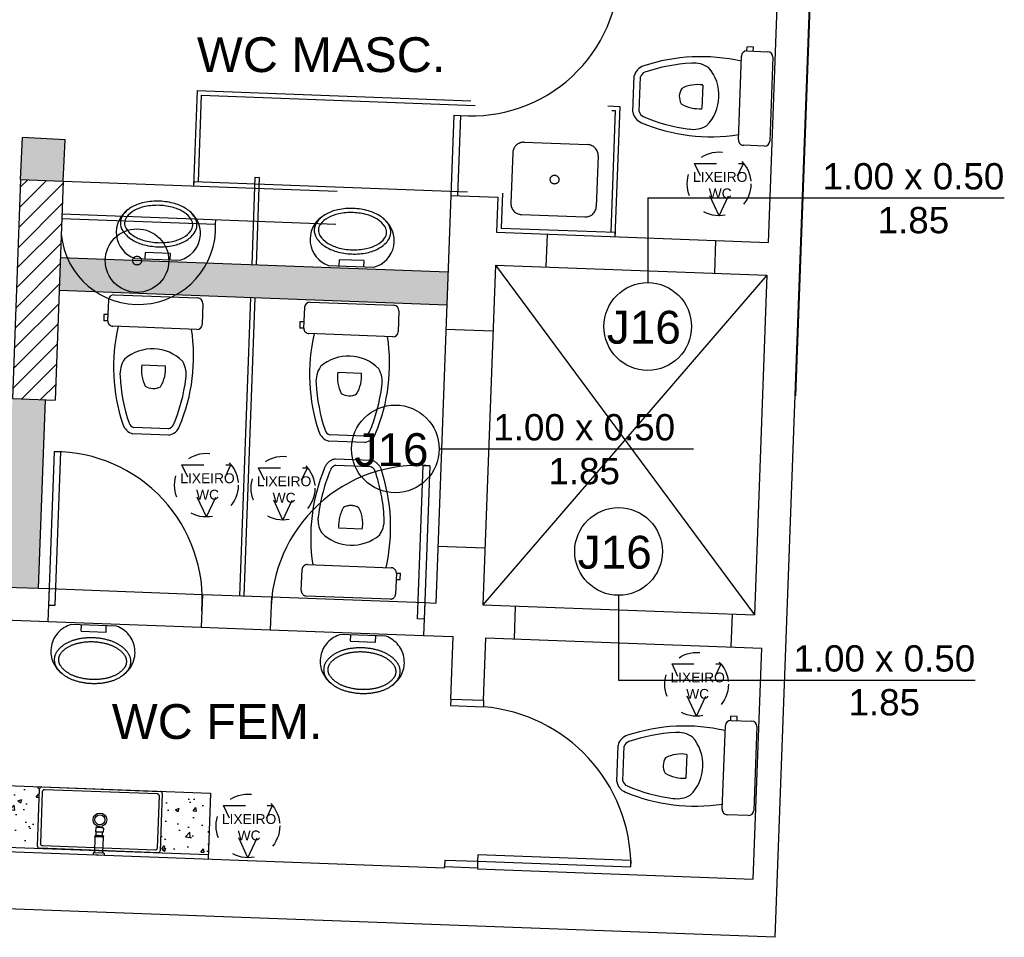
# Model space of a CAD drawing. Header units: inches. Extents: x 340 to 434, y 14 to 254.
# Tile 146 of 182: x 412.42 to 416.91, y 143.66 to 147.85. Entities that reach past the tile are written whole.
import ezdxf

# ---------------------------------------------------------------- set-up
doc = ezdxf.new("R2010")
doc.units = ezdxf.units.IN
doc.header["$MEASUREMENT"] = 0
for name, pattern in [('DASHDOT2', [0.5, 0.25, -0.125, 0, -0.125]), ('HIDDEN', [9.525, 6.35, -3.175]), ('HIDDEN2', [0.1875, 0.125, -0.0625])]:
    doc.linetypes.add(name, pattern=pattern)
for name, color, linetype in [('TJ-CONSTRUIR', 12, 'Continuous'), ('TJ-DEMOLIR', 30, 'HIDDEN2'), ('TJ-ESQUADRIA1', 1, 'Continuous'), ('TJ-ESQUADRIA2', 2, 'Continuous'), ('TJ-GRANITOCORTE', 3, 'Continuous'), ('TJ-GRANITOVISTA', 2, 'Continuous'), ('TJ-HACHURA', 8, 'Continuous'), ('TJ-LOUCA', 2, 'Continuous'), ('TJ-MOBILIARIOHIDRO', 2, 'Continuous'), ('TJ-MOBILIÁRIO', 2, 'Continuous'), ('TJ-PAREDE', 5, 'Continuous'), ('TJ-PILARES', 6, 'Continuous'), ('TJ-PROJECAOACIMA', 1, 'DASHDOT2'), ('TJ-TEXTO01', 1, 'Continuous'), ('TJ-TEXTO03 1PARA100', 3, 'Continuous'), ('TJ-TEXTOESQUADRIA', 200, 'Continuous')]:
    doc.layers.add(name, color=color, linetype=linetype)
doc.styles.add('ARIAL', font='arial.ttf')
doc.styles.get("Standard").update_dxf_attribs({"font": 'arial.ttf'})

# ---------------------------------------------------------------- blocks, each defined once
blk = doc.blocks.new('Vaso-p01')
at = {"color": 2}
for p, q in [((-0.162, 0), (0.162, 0)), ((-0.1822, -0.1012), (-0.1822, -0.0203)), ((0.1823, -0.0203), (0.1823, -0.1012)), ((-0.1822, -0.077), (-0.1984, -0.077)), ((-0.1984, -0.077), (-0.1984, -0.1012)), ((-0.1822, -0.1012), (-0.1984, -0.1012)), ((0.162, -0.1215), (-0.162, -0.1215)), ((0.0667, -0.5088), (-0.0667, -0.5088)), ((0.0696, -0.5331), (-0.0696, -0.5331))]:
    blk.add_line(p, q, dxfattribs=at)
at = {"color": 1}
blk.add_line((-0.0446, -0.2666), (0.0468, -0.2666), dxfattribs=at)
at = {"color": 2}
for centre, radius, start, end in [((-0.162, -0.0203), 0.0203, 90, 180), ((0.162, -0.0203), 0.0203, 0, 90), ((-0.162, -0.1012), 0.0203, 180, 270), ((0.162, -0.1012), 0.0203, 270, 0), ((0.5429, -0.2525), 0.6971, 169.1709, 200.5902), ((-0.5429, -0.2525), 0.6971, 339.4098, 10.8291), ((0, -0.3672), 0.1647, 46.9385, 133.0615), ((-0.0292, -0.3001), 0.0988, 147.4418, 187.6795), ((0.0292, -0.3001), 0.0988, 352.3205, 32.5582), ((0.5429, -0.2525), 0.6728, 185.1838, 200.8893), ((-0.5429, -0.2525), 0.6728, 339.1107, 354.8162), ((-0.0589, -0.4806), 0.0293, 203.7143, 254.3649), ((0.0589, -0.4806), 0.0293, 285.6351, 336.2857), ((-0.0589, -0.4806), 0.0536, 198.539, 258.4599), ((0.0589, -0.4806), 0.0536, 281.5401, 341.461)]:
    blk.add_arc(centre, radius, start, end, dxfattribs=at)
at = {"color": 1}
for centre, radius, start, end in [((0.09, -0.2818), 0.1355, 173.5588, 209.061), ((-0.0878, -0.2818), 0.1355, 330.939, 6.4412), ((0.0011, -0.2978), 0.0579, 239.3297, 300.6703)]:
    blk.add_arc(centre, radius, start, end, dxfattribs=at)
blk = doc.blocks.new('Mic-pl')
at = {"color": 2}
for p, q in [((-0.0629, 0.2087), (-0.2829, 0.2087)), ((-0.2329, 0.1787), (-0.2329, 0.2087)), ((-0.1129, 0.1787), (-0.1129, 0.2087)), ((-0.2329, 0.1787), (-0.1129, 0.1787))]:
    blk.add_line(p, q, dxfattribs=at)
for points in [[(0.0121, 0.0387, 0.1533), (0, 0.0773, 0.106879), (-0.042, 0.1164, 0.073872), (-0.0987, 0.1397, 0.060444), (-0.1729, 0.1487, 0.060444), (-0.247, 0.1397, 0.073872), (-0.3037, 0.1164, 0.106879), (-0.3457, 0.0773, 0.1533), (-0.3579, 0.0387, 0.1533), (-0.3457, 0, 0.106879), (-0.3037, -0.0391, 0.073872), (-0.247, -0.0623, 0.060444), (-0.1729, -0.0713, 0.060444), (-0.0987, -0.0623, 0.073872), (-0.042, -0.0391, 0.106879), (0, 0, 0.1533)], [(-0.0079, 0.0387, 0.1533), (-0.0164, 0.0659, 0.106879), (-0.0523, 0.0993, 0.073872), (-0.1035, 0.1202, 0.060444), (-0.1729, 0.1287, 0.060444), (-0.2422, 0.1202, 0.073872), (-0.2935, 0.0993, 0.106879), (-0.3293, 0.0659, 0.1533), (-0.3379, 0.0387, 0.1533), (-0.3293, 0.0114, 0.106879), (-0.2935, -0.0219, 0.073872), (-0.2422, -0.0429, 0.060444), (-0.1729, -0.0513, 0.060444), (-0.1035, -0.0429, 0.073872), (-0.0523, -0.0219, 0.106879), (-0.0164, 0.0114, 0.1533)]]:
    blk.add_lwpolyline(points, format="xyb", close=True, dxfattribs=at)
for centre, start, end in [((-0.2424, 0.0812), 107.6173, 234.0087), ((-0.1033, 0.0812), 305.9913, 72.3827)]:
    blk.add_arc(centre, 0.1337, start, end, dxfattribs=at)
blk = doc.blocks.new('CUBA-RETANGULAR')
at = {"layer": 'TJ-MOBILIARIOHIDRO'}
for p, q in [((-0.271, 0.14), (0.271, 0.14)), ((-0.28, -0.131), (-0.28, 0.131)), ((-0.2675, 0.1175), (-0.2675, -0.1175)), ((0.2575, 0.1275), (-0.2575, 0.1275)), ((0.2675, -0.1175), (0.2675, 0.1175)), ((0.28, 0.131), (0.28, -0.131)), ((-0.2575, -0.1275), (0.2575, -0.1275)), ((0.271, -0.14), (-0.271, -0.14))]:
    blk.add_line(p, q, dxfattribs=at)
for points in [[(-0.2575, 0.1275, 0), (-0.2585, 0.1275, 0), (-0.2595, 0.1273, 0), (-0.2604, 0.1271, 0), (-0.2614, 0.1268, 0), (-0.2622, 0.1263, 0), (-0.2631, 0.1258, 0), (-0.2639, 0.1253, 0), (-0.2646, 0.1246, 0), (-0.2653, 0.1239, 0), (-0.2658, 0.1231, 0), (-0.2663, 0.1222, 0), (-0.2668, 0.1214, 0), (-0.2671, 0.1204, 0), (-0.2673, 0.1195, 0), (-0.2675, 0.1185, 0), (-0.2675, 0.1175, 0)], [(0.2675, 0.1175, 0), (0.2675, 0.1185, 0), (0.2673, 0.1195, 0), (0.2671, 0.1204, 0), (0.2668, 0.1214, 0), (0.2663, 0.1222, 0), (0.2658, 0.1231, 0), (0.2653, 0.1239, 0), (0.2646, 0.1246, 0), (0.2639, 0.1253, 0), (0.2631, 0.1258, 0), (0.2622, 0.1263, 0), (0.2614, 0.1268, 0), (0.2604, 0.1271, 0), (0.2595, 0.1273, 0), (0.2585, 0.1275, 0), (0.2575, 0.1275, 0)], [(-0.2675, -0.1175, 0), (-0.2675, -0.1185, 0), (-0.2673, -0.1195, 0), (-0.2671, -0.1204, 0), (-0.2668, -0.1214, 0), (-0.2663, -0.1222, 0), (-0.2658, -0.1231, 0), (-0.2653, -0.1239, 0), (-0.2646, -0.1246, 0), (-0.2639, -0.1253, 0), (-0.2631, -0.1258, 0), (-0.2622, -0.1263, 0), (-0.2614, -0.1268, 0), (-0.2604, -0.1271, 0), (-0.2595, -0.1273, 0), (-0.2585, -0.1275, 0), (-0.2575, -0.1275, 0)], [(0.2575, -0.1275, 0), (0.2585, -0.1275, 0), (0.2595, -0.1273, 0), (0.2604, -0.1271, 0), (0.2614, -0.1268, 0), (0.2622, -0.1263, 0), (0.2631, -0.1258, 0), (0.2639, -0.1253, 0), (0.2646, -0.1246, 0), (0.2653, -0.1239, 0), (0.2658, -0.1231, 0), (0.2663, -0.1222, 0), (0.2668, -0.1214, 0), (0.2671, -0.1204, 0), (0.2673, -0.1195, 0), (0.2675, -0.1185, 0), (0.2675, -0.1175, 0)]]:
    blk.add_polyline3d(points, dxfattribs=at)
at = {"layer": 'TJ-MOBILIARIOHIDRO', "color": 1}
for radius in [0.031, 0.0225]:
    blk.add_circle((0, 0), radius, dxfattribs=at)
at = {"layer": 'TJ-MOBILIARIOHIDRO'}
for centre, start, end in [((-0.271, 0.131), 90, 180), ((0.271, 0.131), 0, 90), ((-0.271, -0.131), 180, 270), ((0.271, -0.131), 270, 0)]:
    blk.add_arc(centre, 0.009, start, end, dxfattribs=at)
blk = doc.blocks.new('TORNEIRA-PAREDE-DECA')
at = {"layer": 'TJ-MOBILIARIOHIDRO'}
for p, q in [((0.025, 0), (-0.025, 0)), ((-0.025, -0.0067), (-0.025, 0)), ((0.025, -0.0067), (0.025, 0)), ((-0.0193, -0.0097), (-0.022, -0.0097)), ((-0.0194, -0.0097), (-0.0194, -0.0816)), ((0.022, -0.0097), (-0.0193, -0.0097)), ((0.0194, -0.0816), (0.0194, -0.0097)), ((-0.0194, -0.0816), (-0.0193, -0.0816)), ((-0.0194, -0.0816), (-0.0194, -0.0865)), ((-0.0194, -0.0816), (0, -0.0816)), ((-0.0194, -0.0865), (-0.0194, -0.0865)), ((-0.0183, -0.0876), (-0.0194, -0.0865)), ((-0.0193, -0.0816), (-0.0193, -0.0865)), ((-0.0183, -0.0876), (0.0161, -0.0876)), ((-0.0149, -0.0816), (-0.0125, -0.0816)), ((-0.0149, -0.0816), (-0.0149, -0.0866)), ((-0.0125, -0.0866), (-0.0149, -0.0866)), ((-0.0142, -0.0886), (-0.0142, -0.1039)), ((-0.0125, -0.0816), (-0.0125, -0.0866)), ((-0.0017, -0.0816), (0.0017, -0.0816)), ((-0.0017, -0.0816), (-0.0017, -0.0866)), ((0.0017, -0.0866), (-0.0017, -0.0866)), ((0, -0.0816), (0.0194, -0.0816)), ((0.0017, -0.0816), (0.0017, -0.0866)), ((0.0125, -0.0816), (0.0148, -0.0816)), ((0.0125, -0.0816), (0.0125, -0.0866)), ((0.0125, -0.0866), (0.0148, -0.0866)), ((0.0142, -0.0886), (0.0142, -0.1039)), ((0.0148, -0.0816), (0.0148, -0.0866)), ((0.0161, -0.0876), (0.0184, -0.0876)), ((0.0184, -0.0876), (0.0194, -0.0866)), ((0.0193, -0.0816), (0.0194, -0.0816)), ((0.0193, -0.0816), (0.0193, -0.0866)), ((0.0193, -0.0866), (0.0194, -0.0866)), ((0.0194, -0.0816), (0.0194, -0.0866)), ((-0.0154, -0.1039), (-0.0175, -0.1039)), ((-0.0175, -0.1221), (-0.0175, -0.1039)), ((-0.0156, -0.1039), (-0.0136, -0.1039)), ((-0.0137, -0.1241), (-0.0156, -0.1241)), ((0.0175, -0.1039), (-0.0154, -0.1039)), ((-0.0135, -0.1039), (-0.0136, -0.1039)), ((-0.0135, -0.1039), (-0.0001, -0.1039)), ((0, -0.1039), (-0.0001, -0.1039)), ((0.0001, -0.1039), (0, -0.1039)), ((0.0001, -0.1039), (0.0135, -0.1039)), ((0.0136, -0.1039), (0.0135, -0.1039)), ((0.0136, -0.1039), (0.0137, -0.1039)), ((0.0137, -0.1039), (0.0156, -0.1039)), ((0.0175, -0.1221), (0.0175, -0.1039))]:
    blk.add_line(p, q, dxfattribs=at)
for points in [[(-0.0149, -0.0866), (-0.015, -0.0867), (-0.0152, -0.0868), (-0.0153, -0.0869), (-0.0154, -0.0869), (-0.0155, -0.087), (-0.0156, -0.087), (-0.0157, -0.0871), (-0.0158, -0.0872), (-0.016, -0.0872), (-0.0161, -0.0873), (-0.0163, -0.0873), (-0.0164, -0.0874), (-0.0165, -0.0874), (-0.0167, -0.0874), (-0.0168, -0.0874), (-0.017, -0.0874), (-0.0171, -0.0875), (-0.0172, -0.0874), (-0.0174, -0.0874), (-0.0175, -0.0874), (-0.0177, -0.0874), (-0.0178, -0.0874), (-0.018, -0.0873), (-0.0181, -0.0873), (-0.0183, -0.0872), (-0.0184, -0.0871), (-0.0186, -0.0871), (-0.0187, -0.087), (-0.0189, -0.0869), (-0.019, -0.0868), (-0.0192, -0.0867), (-0.0193, -0.0865)], [(-0.0017, -0.0866), (-0.0021, -0.0867), (-0.0025, -0.0868), (-0.0029, -0.0869), (-0.0033, -0.087), (-0.0036, -0.0871), (-0.004, -0.0872), (-0.0044, -0.0873), (-0.0048, -0.0873), (-0.0051, -0.0874), (-0.0055, -0.0874), (-0.0059, -0.0874), (-0.0062, -0.0875), (-0.0066, -0.0875), (-0.007, -0.0875), (-0.0073, -0.0875), (-0.0077, -0.0875), (-0.0081, -0.0875), (-0.0084, -0.0874), (-0.0088, -0.0874), (-0.0092, -0.0873), (-0.0095, -0.0873), (-0.0099, -0.0872), (-0.0103, -0.0872), (-0.0106, -0.0871), (-0.011, -0.087), (-0.0114, -0.0869), (-0.0117, -0.0868), (-0.0121, -0.0867), (-0.0125, -0.0866)], [(0.0017, -0.0866), (0.0021, -0.0867), (0.0025, -0.0868), (0.0028, -0.0869), (0.0032, -0.087), (0.0036, -0.0871), (0.004, -0.0872), (0.0044, -0.0873), (0.0047, -0.0873), (0.0051, -0.0874), (0.0055, -0.0874), (0.0058, -0.0874), (0.0062, -0.0875), (0.0066, -0.0875), (0.0069, -0.0875), (0.0073, -0.0875), (0.0076, -0.0875), (0.008, -0.0875), (0.0084, -0.0874), (0.0087, -0.0874), (0.0091, -0.0874), (0.0095, -0.0873), (0.0098, -0.0872), (0.0102, -0.0872), (0.0106, -0.0871), (0.0109, -0.087), (0.0113, -0.0869), (0.0117, -0.0868), (0.0121, -0.0867), (0.0125, -0.0866)], [(0.0163, -0.0874), (0.0161, -0.0874), (0.016, -0.0873), (0.0159, -0.0873), (0.0157, -0.0872), (0.0156, -0.0871), (0.0155, -0.0871), (0.0154, -0.087), (0.0153, -0.087), (0.0152, -0.0869), (0.0151, -0.0868), (0.0149, -0.0867), (0.0148, -0.0866)], [(0.0163, -0.0874), (0.0164, -0.0874), (0.0166, -0.0875), (0.0167, -0.0875), (0.0168, -0.0875), (0.017, -0.0875), (0.0171, -0.0875), (0.0173, -0.0875), (0.0174, -0.0875), (0.0176, -0.0875), (0.0177, -0.0874), (0.0178, -0.0874), (0.018, -0.0874), (0.0181, -0.0873), (0.0182, -0.0873), (0.0183, -0.0872), (0.0184, -0.0872), (0.0185, -0.0871), (0.0186, -0.0871), (0.0187, -0.087), (0.0188, -0.0869), (0.019, -0.0868), (0.0192, -0.0867), (0.0193, -0.0866)]]:
    blk.add_lwpolyline(points, dxfattribs=at)
for centre, radius, start, end in [((-0.022, -0.0067), 0.003, 180, 270), ((0.022, -0.0067), 0.003, 270, 0), ((-0.0193, -0.0863), 0.000275, 250.8093, 269.1415), ((-0.0152, -0.0886), 0.001, 0, 90), ((0.0152, -0.0886), 0.001, 90, 180), ((-0.0155, -0.1221), 0.002, 180, 268.2164), ((0, 0.3757), 0.5, 268.2164, 270), ((0, 0.3757), 0.5, 270, 271.7836), ((0.0155, -0.1221), 0.002, 271.7836, 0)]:
    blk.add_arc(centre, radius, start, end, dxfattribs=at)
blk = doc.blocks.new('LIX-WC')
at = {"layer": 'TJ-MOBILIÁRIO', "color": 8, "linetype": 'HIDDEN', "ltscale": 0.01}
for p, q in [((0, -0.1453), (-0.1117, 0.0929)), ((-0.1117, 0.0929), (0.1117, 0.0929)), ((0, -0.1453), (0.1117, 0.0929))]:
    blk.add_line(p, q, dxfattribs=at)
at = {"layer": 'TJ-MOBILIÁRIO', "linetype": 'HIDDEN', "ltscale": 0.01}
blk.add_circle((0, 0), 0.1453, dxfattribs=at)
at = {"layer": 'TJ-MOBILIÁRIO', "color": 1, "insert": (-0.0908, 0.0539), "char_height": 0.045, "attachment_point": 1, "style": 'ARIAL'}
blk.add_mtext_dynamic_manual_height_columns('\\pxqc;LIXEIRO\\PWC', width=0.191954, gutter_width=12.5, heights=[0], dxfattribs=at)

msp = doc.modelspace()

# ---------------------------------------------------------------- hatches: boundary and pattern name
at = {"layer": 'TJ-CONSTRUIR'}
h = msp.add_hatch(color=256, dxfattribs=at)
h.dxf.hatch_style = 1
h.paths.add_polyline_path([(412.628, 147.2976), (412.4333, 147.3073), (412.4237, 147.1161), (412.6186, 147.1089)])
h = msp.add_hatch(color=256, dxfattribs=at)
h.dxf.hatch_style = 1
h.paths.add_polyline_path([(414.3744, 146.6934), (412.6056, 146.7591), (412.6, 146.6092), (414.3688, 146.5435)])
h = msp.add_hatch(color=256, dxfattribs=at)
h.dxf.hatch_style = 1
h.paths.add_polyline_path([(412.5365, 146.1112), (412.3866, 146.1168), (412.3546, 145.2574), (412.5045, 145.2518)])
at = {"layer": 'TJ-HACHURA', "linetype": 'Continuous'}
h = msp.add_hatch(dxfattribs=at)
h.set_pattern_fill('AR-CONC', color=8, scale=0.025)
h.set_pattern_definition([(50, (0, 0), (0.179315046, -0.015688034), [0.01875, -0.20625]), (355, (0, 0), (-0.03468783, 0.18804803), [0.015, -0.165]), (100.451444, (0.01494, -0.0013), (0.14462721, 0.17236), [0.01593505, -0.17528553]), (46.1842, (0, 0.05), (0.26681033, -0.04137982), [0.028125, -0.309375]), (96.635635, (0.02223, 0.04655), (0.23366549, 0.24352965), [0.02390259, -0.26292844]), (351.184164, (0, 0.05), (0.23366549, 0.24352965), [0.0225, -0.2475]), (21, (0.025, 0.0375), (0.149226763, -0.100654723), [0.01875, -0.20625]), (326, (0.025, 0.0375), (0.06082883, 0.18128751), [0.015, -0.165]), (71.451445, (0.03744, 0.02911), (0.210055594, 0.08063279), [0.01593505, -0.17528553]), (37.5, (0, 0), (0.003039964, 0.083223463), [0, -0.163, 0, -0.1675, 0, -0.165625]), (7.5, (0, 0), (0.065767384, 0.098602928), [0, -0.0955, 0, -0.15925, 0, -0.063125]), (327.5, (-0.05575, 0), (0.133455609, -0.005638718), [0, -0.0625, 0, -0.195, 0, -0.25875]), (317.5, (-0.08075, 0), (0.145796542, 0.025026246), [0, -0.08125, 0, -0.1295, 0, -0.18375])])
h.paths.add_polyline_path([(411.5114, 144.3741, -0.414214), (411.5207, 144.3828), (411.3117, 144.3905), (411.3013, 144.1107), (411.5103, 144.103, -0.414214), (411.5017, 144.1123)])
h.paths.add_polyline_path([(412.5107, 144.337, -0.414214), (412.5201, 144.3456), (412.0624, 144.3626, -0.414214), (412.071, 144.3533), (412.0613, 144.0915, -0.414214), (412.052, 144.0828), (412.5096, 144.0658, -0.414214), (412.501, 144.0751)])
h.paths.add_polyline_path([(413.2903, 144.317), (413.0617, 144.3255, -0.414214), (413.0703, 144.3162), (413.0606, 144.0543, -0.414214), (413.0513, 144.0457), (413.2799, 144.0372)])
at = {"layer": 'TJ-PILARES'}
h = msp.add_hatch(dxfattribs=at)
h.set_pattern_fill('ANSI31', color=8, scale=0.5)
h.paths.add_polyline_path([(408.6504, 147.2743), (408.2404, 147.2743), (408.2404, 147.0193), (408.6504, 147.0193)])
h.paths.add_polyline_path([(412.6186, 147.1089), (412.4237, 147.1161), (412.3866, 146.1168), (412.5814, 146.1096)])
h.paths.add_polyline_path([(408.3951, 156.8793), (408.1751, 156.8793), (408.1751, 156.2593), (408.3951, 156.2593)])
h.paths.add_polyline_path([(414.81, 156.8721), (414.6151, 156.8793), (414.5916, 156.2448), (414.7864, 156.2375)])
h.paths.add_polyline_path([(414.698, 153.7241), (414.4981, 153.7315), (414.4747, 153.1019), (414.6746, 153.0945)])
h.paths.add_polyline_path([(408.7958, 153.4693), (408.1708, 153.4693), (408.171, 153.2743), (408.796, 153.2743)])
h.paths.add_polyline_path([(408.8069, 150.3943), (408.8064, 150.3943), (408.8064, 150.4343), (408.1664, 150.4343), (408.1688, 150.2443), (408.8088, 150.2443)])
h.paths.add_polyline_path([(413.0603, 149.8745), (412.3962, 149.9077), (412.3908, 149.8004), (413.0549, 149.7671)])
h.paths.add_polyline_path([(413.0665, 149.9968), (412.4023, 150.0301), (412.3962, 149.9077), (413.0603, 149.8745)])
h.paths.add_polyline_path([(413.5712, 159.7793), (413.0112, 159.7793), (413.0112, 159.6293), (413.5712, 159.6293)])
h.paths.add_polyline_path([(408.8112, 159.7793), (408.1912, 159.7793), (408.1912, 159.6293), (408.8112, 159.6293)])

# ---------------------------------------------------------------- linework, layer by layer
at = {"layer": 'TJ-DEMOLIR', "ltscale": 10}
for p, q in [((413.2293, 147.5215), (413.2132, 147.0868)), ((413.2293, 147.5215), (415.158, 147.4498)), ((413.2486, 147.5007), (413.2339, 147.106)), ((413.2486, 147.5007), (415.1373, 147.4305)), ((415.1373, 147.4305), (415.1166, 146.8759)), ((415.158, 147.4498), (415.1359, 146.8552)), ((414.7216, 147.2859), (415.0114, 147.2751)), ((414.6698, 147.2378), (414.6612, 147.0079)), ((415.0595, 147.2233), (415.051, 146.9934)), ((412.6186, 147.1089), (414.3874, 147.0431)), ((413.2139, 147.1067), (413.2132, 147.0868)), ((413.2139, 147.1067), (414.6229, 147.0544)), ((414.6229, 147.0544), (414.617, 146.8945)), ((412.6123, 146.939), (413.3139, 146.9129)), ((412.613, 146.959), (414.3818, 146.8932)), ((413.3139, 146.9129), (413.3146, 146.9329)), ((414.7093, 146.9561), (414.9991, 146.9453)), ((414.617, 146.8945), (415.1366, 146.8752)), ((415.1366, 146.8752), (415.1359, 146.8552)), ((413.8602, 145.8415), (414.0244, 145.8354)), ((413.8625, 145.8127), (414.02, 145.8068)), ((413.9833, 145.5219), (413.8753, 145.5259)), ((413.733, 145.3598), (414.1154, 145.3455)), ((413.7047, 145.2411), (413.7082, 145.3368)), ((414.1385, 145.3208), (414.1349, 145.2252)), ((414.1385, 145.3208), (414.1576, 145.32)), ((414.1565, 145.2914), (414.1576, 145.32)), ((414.1374, 145.2921), (414.1565, 145.2914)), ((412.5545, 145.25), (413.254, 145.224)), ((413.5688, 145.2123), (414.2683, 145.1863)), ((414.1101, 145.2021), (413.7277, 145.2164)), ((412.5489, 145.1001), (413.2484, 145.0741)), ((412.8623, 145.0784), (412.6545, 145.0861)), ((412.7007, 145.0561), (412.7017, 145.0844)), ((412.814, 145.0518), (412.815, 145.0802)), ((412.7007, 145.0561), (412.814, 145.0518)), ((413.5632, 145.0624), (414.2627, 145.0364)), ((414.0914, 145.0327), (413.8837, 145.0404)), ((413.9298, 145.0104), (413.9309, 145.0387)), ((414.0431, 145.0061), (414.0442, 145.0345)), ((413.9298, 145.0104), (414.0431, 145.0061))]:
    msp.add_line(p, q, dxfattribs=at)
for points in [[(412.9271, 144.9153, 0.1533), (412.917, 144.9522, 0.106879), (412.8787, 144.9906, 0.073872), (412.826, 145.0145, 0.060444), (412.7563, 145.0256, 0.060444), (412.6859, 145.0197, 0.073872), (412.6316, 144.9998, 0.106879), (412.5906, 144.9643, 0.1533), (412.5777, 144.9282, 0.1533), (412.5878, 144.8913, 0.106879), (412.6262, 144.8529, 0.073872), (412.6789, 144.829, 0.060444), (412.7486, 144.8179, 0.060444), (412.8189, 144.8238, 0.073872), (412.8732, 144.8437, 0.106879), (412.9143, 144.8792, 0.1533)], [(412.9082, 144.916, 0.1533), (412.9011, 144.942, 0.106879), (412.8684, 144.9747, 0.073872), (412.8208, 144.9964, 0.060444), (412.7556, 145.0067, 0.060444), (412.6898, 145.0012, 0.073872), (412.6407, 144.9832, 0.106879), (412.6057, 144.953, 0.1533), (412.5966, 144.9275, 0.1533), (412.6037, 144.9015, 0.106879), (412.6364, 144.8688, 0.073872), (412.6841, 144.8472, 0.060444), (412.7493, 144.8368, 0.060444), (412.8151, 144.8423, 0.073872), (412.8642, 144.8603, 0.106879), (412.8992, 144.8906, 0.1533)], [(414.1563, 144.8696, 0.1533), (414.1462, 144.9065, 0.106879), (414.1078, 144.9449, 0.073872), (414.0551, 144.9688, 0.060444), (413.9854, 144.9799, 0.060444), (413.9151, 144.974, 0.073872), (413.8608, 144.9541, 0.106879), (413.8197, 144.9186, 0.1533), (413.8069, 144.8826, 0.1533), (413.817, 144.8456, 0.106879), (413.8553, 144.8072, 0.073872), (413.908, 144.7833, 0.060444), (413.9777, 144.7722, 0.060444), (414.0481, 144.7781, 0.073872), (414.1024, 144.798, 0.106879), (414.1434, 144.8335, 0.1533)], [(414.1374, 144.8703, 0.1533), (414.1303, 144.8963, 0.106879), (414.0976, 144.929, 0.073872), (414.0499, 144.9507, 0.060444), (413.9847, 144.961, 0.060444), (413.9189, 144.9555, 0.073872), (413.8698, 144.9375, 0.106879), (413.8348, 144.9073, 0.1533), (413.8258, 144.8819, 0.1533), (413.8329, 144.8558, 0.106879), (413.8656, 144.8231, 0.073872), (413.9132, 144.8015, 0.060444), (413.9784, 144.7911, 0.060444), (414.0442, 144.7966, 0.073872), (414.0933, 144.8146, 0.106879), (414.1283, 144.8449, 0.1533)]]:
    msp.add_lwpolyline(points, format="xyb", close=True, dxfattribs=at)
for centre, radius in [((414.8604, 147.1156), 0.02), ((412.9553, 146.7461), 0.145), ((412.9553, 146.7461), 0.02)]:
    msp.add_circle(centre, radius, dxfattribs=at)
for centre, radius, start, end in [((414.7197, 147.2359), 0.05, 87.8711, 177.8711), ((415.0095, 147.2251), 0.05, 357.8711, 87.8711), ((414.7112, 147.0061), 0.05, 177.8711, 267.8711), ((415.001, 146.9953), 0.05, 267.8711, 357.8711), ((412.961, 146.8991), 0.3531, 185.4993, 2.2359), ((413.8705, 145.7791), 0.0633, 99.4112, 159.3321), ((414.5708, 145.4834), 0.8233, 157.2809, 188.7002), ((413.8705, 145.7791), 0.0346, 103.5062, 154.1569), ((414.0095, 145.7739), 0.0346, 21.5854, 72.2361), ((414.0095, 145.7739), 0.0633, 16.4102, 76.3311), ((414.5708, 145.4834), 0.7946, 156.9818, 172.6873), ((413.2892, 145.5311), 0.7946, 3.0549, 18.7604), ((413.2892, 145.5311), 0.8233, 347.042, 18.4614), ((414.0349, 145.538), 0.16, 148.8101, 184.3123), ((413.9307, 145.5607), 0.0684, 57.2008, 118.5415), ((413.8251, 145.5458), 0.16, 351.43, 26.9322), ((413.8976, 145.5647), 0.1167, 170.1916, 210.4293), ((413.9665, 145.5621), 0.1167, 325.313, 5.5506), ((413.935, 145.6427), 0.1946, 224.8096, 310.9326), ((413.7321, 145.3359), 0.0239, 87.8711, 177.8711), ((414.1146, 145.3216), 0.0239, 357.8711, 87.8711), ((413.7286, 145.2403), 0.0239, 177.8711, 267.8711), ((414.111, 145.226), 0.0239, 267.8711, 357.8711), ((412.6883, 144.9643), 0.1264, 105.4884, 231.8798), ((412.8196, 144.9595), 0.1264, 303.8625, 70.2539), ((413.9174, 144.9187), 0.1264, 105.4884, 231.8798), ((414.0487, 144.9138), 0.1264, 303.8625, 70.2539)]:
    msp.add_arc(centre, radius, start, end, dxfattribs=at)
at = {"layer": 'TJ-ESQUADRIA1'}
msp.add_arc((414.4762, 143.9805), 0.7329, 360, 85.3345, dxfattribs=at)
at = {"layer": 'TJ-ESQUADRIA2'}
for p, q in [((414.387, 144.7465), (414.3859, 144.7166)), ((414.5369, 144.741), (414.5358, 144.711)), ((414.3859, 144.7166), (414.5358, 144.711)), ((414.3597, 144.012), (414.3586, 143.9821)), ((414.3597, 144.012), (414.5096, 144.0065)), ((414.5096, 144.0065), (414.5085, 143.9765))]:
    msp.add_line(p, q, dxfattribs=at)
for points in [[(412.5817, 145.1739), (412.6077, 145.8734), (412.5777, 145.8745), (412.5517, 145.175)], [(414.2355, 145.1124), (414.2615, 145.8119), (414.2915, 145.8108), (414.2655, 145.1113)], [(414.5096, 144.0065), (415.2092, 143.9805), (415.2103, 144.0105), (414.5108, 144.0365)]]:
    msp.add_lwpolyline(points, close=True, dxfattribs=at)
at = {"layer": 'TJ-ESQUADRIA2', "color": 1}
for centre, start, end in [((414.4811, 148.0815), 265.7423, 0), ((412.5777, 145.1992), 355.7423, 90), ((414.2414, 145.1373), 85.7423, 180)]:
    msp.add_arc(centre, 0.6754, start, end, dxfattribs=at)
at = {"layer": 'TJ-GRANITOCORTE'}
for p, q in [((414.401, 147.4091), (414.3874, 147.0431)), ((414.401, 147.4091), (414.4309, 147.408)), ((414.4309, 147.408), (414.4173, 147.042)), ((413.48, 146.7266), (413.4948, 147.1263)), ((413.4948, 147.1263), (413.5148, 147.1256)), ((413.5, 146.7259), (413.5148, 147.1256)), ((413.4239, 145.2176), (413.4744, 146.5767)), ((413.4439, 145.2169), (413.4944, 146.576))]:
    msp.add_line(p, q, dxfattribs=at)
at = {"layer": 'TJ-GRANITOVISTA'}
for p, q in [((411.2917, 144.3913), (413.2903, 144.317)), ((413.2903, 144.317), (413.2792, 144.0172))]:
    msp.add_line(p, q, dxfattribs=at)
at = {"layer": 'TJ-GRANITOVISTA', "color": 3}
for p, q in [((411.2813, 144.1115), (413.2799, 144.0372)), ((413.2799, 144.0372), (413.2792, 144.0172))]:
    msp.add_line(p, q, dxfattribs=at)
at = {"layer": 'TJ-PAREDE'}
for p, q in [((415.8667, 143.6597), (416.6252, 164.0652)), ((416.0699, 149.0981), (415.9595, 146.1295)), ((415.884, 148.1358), (415.8354, 146.8292)), ((412.4237, 147.1161), (412.4333, 147.3073)), ((412.628, 147.2976), (412.4333, 147.3073)), ((412.6186, 147.1089), (412.628, 147.2976)), ((412.4237, 147.1161), (412.3866, 146.1168)), ((412.4237, 147.1161), (412.6186, 147.1089)), ((412.6186, 147.1089), (412.5814, 146.1096)), ((414.3874, 147.0431), (414.3183, 145.1844)), ((414.3874, 147.0431), (414.6022, 147.0351)), ((414.6022, 147.0351), (414.5963, 146.8752)), ((414.5963, 146.8752), (415.8354, 146.8292)), ((414.3744, 146.6934), (412.6056, 146.7591)), ((414.5907, 146.7253), (414.5331, 145.1764)), ((414.5907, 146.7253), (415.8298, 146.6793)), ((415.8298, 146.6793), (415.7723, 145.1303)), ((414.3688, 146.5435), (412.6, 146.6092)), ((412.3866, 146.1168), (412.5814, 146.1096)), ((412.5365, 146.1112), (412.5045, 145.2518)), ((412.3546, 145.2574), (412.5545, 145.25)), ((412.5545, 145.25), (412.5489, 145.1001)), ((413.254, 145.224), (413.2484, 145.0741)), ((413.254, 145.224), (413.5688, 145.2123)), ((413.5688, 145.2123), (413.5632, 145.0624)), ((414.2683, 145.1863), (414.2627, 145.0364)), ((414.2683, 145.1863), (414.3183, 145.1844)), ((414.5331, 145.1764), (415.7723, 145.1303)), ((412.349, 145.1075), (412.5489, 145.1001)), ((413.2484, 145.0741), (413.5632, 145.0624)), ((414.2627, 145.0364), (414.3976, 145.0313)), ((414.387, 144.7465), (414.3976, 145.0313)), ((414.5369, 144.741), (414.5475, 145.0258)), ((414.5475, 145.0258), (415.8067, 144.979)), ((415.7675, 143.9247), (415.8067, 144.979)), ((414.387, 144.7465), (414.5369, 144.741)), ((411.2806, 144.0915), (414.3584, 143.9771)), ((414.3584, 143.9771), (414.3586, 143.9821)), ((414.3586, 143.9821), (414.5085, 143.9765)), ((414.5085, 143.9765), (414.5083, 143.9715)), ((414.5083, 143.9715), (415.7675, 143.9247)), ((415.8667, 143.6597), (410.7653, 143.8493))]:
    msp.add_line(p, q, dxfattribs=at)
at = {"layer": 'TJ-PROJECAOACIMA', "ltscale": 5}
for p, q in [((414.8261, 146.8667), (414.8205, 146.7168)), ((415.5956, 146.8381), (415.59, 146.6882)), ((414.3647, 146.4335), (414.5795, 146.4255)), ((414.3279, 145.4442), (414.5428, 145.4362)), ((414.6774, 145.0209), (414.683, 145.1708)), ((415.6668, 144.9842), (415.6723, 145.1341))]:
    msp.add_line(p, q, dxfattribs=at)
at = {"layer": 'TJ-TEXTO01'}
for p, q in [((414.5907, 146.7253), (415.7723, 145.1303)), ((415.8298, 146.6793), (414.5331, 145.1764))]:
    msp.add_line(p, q, dxfattribs=at)
at = {"layer": 'TJ-TEXTOESQUADRIA', "color": 1}
for p, q in [((415.2856, 147.0321), (416.9127, 147.0321)), ((415.2856, 147.0321), (415.2856, 146.6456)), ((414.3339, 145.8874), (415.494, 145.8874)), ((415.1527, 145.2195), (415.1527, 144.833)), ((415.1527, 144.833), (416.7798, 144.833))]:
    msp.add_line(p, q, dxfattribs=at)
for centre in [(415.2856, 146.4456), (414.1339, 145.8874), (415.1527, 145.4195)]:
    msp.add_circle(centre, 0.2, dxfattribs=at)

# ---------------------------------------------------------------- block references
at = {"rotation": 177.8711311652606}
msp.add_blockref('TORNEIRA-PAREDE-DECA', (412.7797, 144.0358), dxfattribs=at)
at = {"layer": 'TJ-LOUCA'}
for name, p, xscale, yscale, zscale, rotation in [('Vaso-p01', (415.8497, 147.4828), 1.181102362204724, 1.181102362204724, 1.181102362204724, 267.8711311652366), ('Mic-pl', (412.8922, 146.9558), 0.9448818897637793, 0.9448818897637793, 0.9448818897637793, 177.8711311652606), ('Mic-pl', (413.7766, 146.9229), 0.9448818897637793, 0.9448818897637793, 0.9448818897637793, 177.8711311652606), ('Vaso-p01', (413.0418, 146.5828), 1.181102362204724, 1.181102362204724, 1.181102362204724, 357.8711311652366), ('Vaso-p01', (413.9362, 146.5495), 1.181102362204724, 1.181102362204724, 1.181102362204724, 357.8711311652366), ('Vaso-p01', (415.7762, 144.4297), 1.181102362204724, 1.181102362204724, 1.181102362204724, 267.8711311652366)]:
    msp.add_blockref(name, p, dxfattribs=dict(at, xscale=xscale, yscale=yscale, zscale=zscale, rotation=rotation))
at = {"layer": 'TJ-MOBILIARIOHIDRO', "rotation": 357.8711311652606}
msp.add_blockref('CUBA-RETANGULAR', (412.7857, 144.1956), dxfattribs=at)
at = {"layer": 'TJ-MOBILIÁRIO'}
for p in [(415.6111, 147.0964), (413.2718, 145.7221), (413.6213, 145.7083), (415.5084, 144.8136), (413.4615, 144.1678)]:
    msp.add_blockref('LIX-WC', p, dxfattribs=at)

# ---------------------------------------------------------------- texts
at = {"layer": 'TJ-TEXTO03 1PARA100', "char_height": 0.15875, "width": 2.044718, "attachment_point": 1, "style": 'ARIAL'}
for s, insert in [('\\pxqc;WC MASC.', (412.7729, 147.7649)), ('\\pxqc;WC FEM.', (412.2983, 144.7232))]:
    msp.add_mtext(s, dxfattribs=dict(at, insert=insert))
at = {"layer": 'TJ-TEXTOESQUADRIA', "color": 1, "char_height": 0.12, "attachment_point": 1}
for insert in [(415.9451, 147.1909), (414.4429, 146.0462), (415.8122, 144.9918)]:
    msp.add_mtext_dynamic_manual_height_columns('\\pxqc;1.00 x 0.50\\P1.85', width=1.10575, gutter_width=12.5, heights=[0], dxfattribs=dict(at, insert=insert))
at = {"layer": 'TJ-TEXTOESQUADRIA', "char_height": 0.15, "attachment_point": 1}
for insert in [(415.1447, 146.5173), (413.9931, 145.959), (415.0118, 145.4911)]:
    msp.add_mtext_dynamic_manual_height_columns('\\pxqc;J16', width=0.246653, gutter_width=12.5, heights=[0], dxfattribs=dict(at, insert=insert))

doc.saveas('drawing.dxf')
